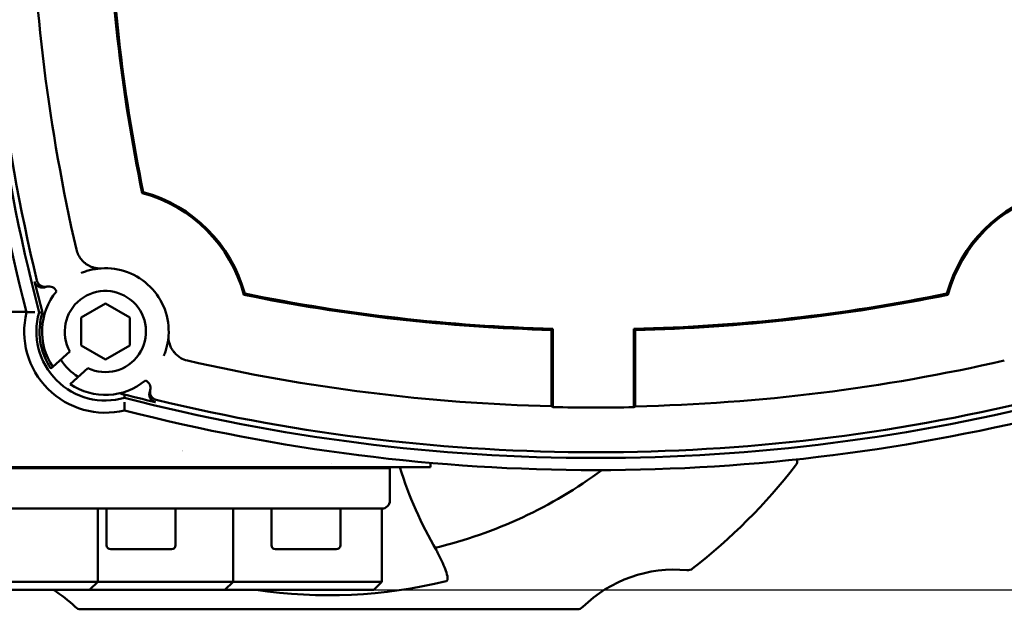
# Model space of a CAD drawing. Header units: millimetres. Extents: x 0 to 1680, y 0 to 1188.
# Tile 24 of 29: x 1209 to 1331, y 680 to 753. Entities that reach past the tile are written whole.
import ezdxf

# ---------------------------------------------------------------- set-up
doc = ezdxf.new("R2010")
doc.units = ezdxf.units.MM
doc.header["$LTSCALE"] = 4
for name, color, linetype, lineweight in [('Видимый контур (ГОСТ)', 7, 'Continuous', 50), ('Линия резьбы (ГОСТ)', 7, 'Continuous', 25), ('Размер (ГОСТ)', 7, 'Continuous', 25)]:
    doc.layers.add(name, color=color, linetype=linetype, lineweight=lineweight)
doc.styles.add('Обычный текст (ГОСТ)', font='GOST Common Italic.ttf')
doc.dimstyles.new('Обычный (ГОСТ)', dxfattribs={"dimscale": 4, "dimtxt": 3.5, "dimasz": 3.5, "dimexe": 1, "dimexo": 0, "dimgap": 0.5, "dimtad": 1, "dimtxsty": 'Обычный текст (ГОСТ)', "dimblk": 'Filled-1', "dimcen": 0.09, "dimdle": 15, "dimclrd": 256, "dimclre": 256, "dimclrt": 256, "dimazin": 2, "dimtfac": 0.714286, "dimtdec": 3, "dimtmove": 0, "dimatfit": 3, "dimfxl": 1, "dimtolj": 1, "dimlwd": 25, "dimlwe": 25, "dimarcsym": 0})

# ---------------------------------------------------------------- blocks, each defined once
blk = doc.blocks.new('Filled-1')
at = {"color": 0}
for p, q in [((0, 0), (-1, 0.1429)), ((-1, 0.1429), (-1, -0.1429)), ((-1, 0), (0, 0)), ((-1, -0.1429), (0, 0))]:
    blk.add_line(p, q, dxfattribs=at)
at = {"color": 0, "flags": 128}
blk.add_lwpolyline([(-1, -0.1429), (0, 0), (-1, 0.1429), (-1, -0.1429)], dxfattribs=at)
at = {"color": 0}
blk.add_solid([(-1, -0.1429), (0, 0), (-1, 0.1429), (-1, -0.1429)], dxfattribs=at)
blk = doc.blocks.new('*D13')
at = {"layer": 'Defpoints', "color": 0, "linetype": 'Continuous', "transparency": 16777216}
for p in [(1221.99, 952.63), (1217.93, 682.63), (1447.12, 682.63)]:
    blk.add_point(p, dxfattribs=at)
at = {"layer": 'Размер (ГОСТ)', "linetype": 'Continuous', "lineweight": 25, "transparency": 16777216}
for p, q in [((1221.99, 952.63), (1451.12, 952.63)), ((1447.12, 938.63), (1447.12, 696.63)), ((1217.93, 682.63), (1451.12, 682.63))]:
    blk.add_line(p, q, dxfattribs=at)
at = {"layer": 'Размер (ГОСТ)', "linetype": 'Continuous', "lineweight": 25, "transparency": 16777216, "xscale": 14, "yscale": 14, "zscale": 14}
for p, rotation in [((1447.12, 952.63), 90), ((1447.12, 682.63), 270)]:
    blk.add_blockref('Filled-1', p, dxfattribs=dict(at, rotation=rotation))
at = {"layer": 'Размер (ГОСТ)', "linetype": 'Continuous', "lineweight": 25, "transparency": 16777216, "insert": (1430.94, 802.76), "char_height": 14, "attachment_point": 1, "rotation": 90, "style": 'Обычный текст (ГОСТ)'}
blk.add_mtext('\\A1;270', dxfattribs=at)

msp = doc.modelspace()

# ---------------------------------------------------------------- linework, layer by layer
at = {"layer": 'Видимый контур (ГОСТ)'}
for p, q in [((1216.88, 716.181), (1219.88, 717.913)), ((1219.88, 717.913), (1222.88, 716.181)), ((1210.15, 716.876), (1176.123, 716.876)), ((1216.88, 712.717), (1216.88, 716.181)), ((1222.88, 716.181), (1222.88, 712.717)), ((1274.833, 714.645), (1274.833, 705.906)), ((1274.99, 714.799), (1274.99, 705.145)), ((1284.99, 705.131), (1284.99, 714.784)), ((1285.148, 705.891), (1285.148, 714.63)), ((1219.88, 710.985), (1216.88, 712.717)), ((1222.88, 712.717), (1219.88, 710.985)), ((1213.408, 710.091), (1215.52, 712.001)), ((1213.18, 709.884), (1213.154, 709.862)), ((1213.408, 710.091), (1213.18, 709.884)), ((1217.716, 709.941), (1215.535, 707.969)), ((1164.934, 697.629), (1254.934, 697.629)), ((1233.009, 697.729), (1199.427, 697.729)), ((1222.032, 697.629), (1222.032, 697.729)), ((1226.785, 697.629), (1226.785, 697.729)), ((1227.279, 697.729), (1227.279, 697.629)), ((1244.387, 697.629), (1244.387, 697.729)), ((1247.08, 697.629), (1247.08, 697.729)), ((1247.632, 697.729), (1247.631, 697.729)), ((1248.506, 697.629), (1248.506, 697.729)), ((1254.934, 693.629), (1254.934, 697.629)), ((1259.934, 697.729), (1257.851, 697.729)), ((1259.934, 697.729), (1259.934, 698.271)), ((1209.934, 692.629), (1165.934, 692.629)), ((1253.934, 692.629), (1209.934, 692.629)), ((1218.934, 692.629), (1218.934, 683.629)), ((1220.035, 688.129), (1220.035, 692.629)), ((1228.535, 688.129), (1228.535, 692.629)), ((1235.612, 692.629), (1235.612, 683.629)), ((1240.33, 688.129), (1240.33, 692.629)), ((1248.83, 688.129), (1248.83, 692.629)), ((1253.934, 692.629), (1253.934, 683.629)), ((1228.035, 687.629), (1220.535, 687.629)), ((1248.33, 687.629), (1240.83, 687.629)), ((1200.934, 683.629), (1218.934, 683.629)), ((1218.934, 683.629), (1217.934, 682.629)), ((1223.483, 683.629), (1218.934, 683.629)), ((1223.483, 683.629), (1235.612, 683.629)), ((1234.612, 682.629), (1235.612, 683.629)), ((1237.034, 683.629), (1235.612, 683.629)), ((1244.934, 683.629), (1237.034, 683.629)), ((1244.934, 683.629), (1253.934, 683.629)), ((1252.934, 682.629), (1253.934, 683.629)), ((1217.934, 682.629), (1201.934, 682.629)), ((1217.934, 682.629), (1223.999, 682.629)), ((1234.612, 682.629), (1223.999, 682.629)), ((1234.612, 682.629), (1237.034, 682.629)), ((1237.034, 682.629), (1244.934, 682.629)), ((1252.934, 682.629), (1244.934, 682.629)), ((1216.863, 680.229), (1278.006, 680.229))]:
    msp.add_line(p, q, dxfattribs=at)
for centre, radius, start, end in [((1435.621, 774.878), 232.812, 165.55894, 194.44106), ((1435.621, 774.878), 231.313, 165.4619, 194.5381), ((1435.621, 774.878), 230.614, 166.41796, 193.58204), ((1435.621, 774.878), 225.012, 181.30999, 192.92192), ((1435.621, 774.878), 215.614, 181.37057, 191.606), ((1435.621, 774.878), 215.457, 181.32975, 191.58021), ((1219.88, 714.449), 17.644, 14.89473, 75.10527), ((1219.88, 714.449), 17.802, 15.20837, 74.79163), ((1340.738, 714.449), 17.802, 105.20837, 164.79163), ((1340.738, 714.449), 17.644, 104.89473, 165.10527), ((1219.88, 714.449), 7.802, 356.05023, 93.94977), ((1435.621, 774.878), 230.92, 193.58862, 194.56518), ((1219.88, 714.449), 7.802, 140.69555, 213.955), ((1212.916, 719.016), 1, 21.99796, 104.08834), ((1219.88, 714.449), 5, 244.35456, 209.31692), ((1280.309, 930.19), 215.614, 258.394, 268.54483), ((1280.309, 930.19), 215.457, 258.41979, 268.58559), ((1280.309, 930.19), 215.457, 271.24509, 281.58021), ((1280.309, 930.19), 215.614, 271.28597, 281.606), ((1219.88, 714.449), 10, 166.295, 283.705), ((1219.88, 714.449), 8.5, 163.85219, 286.14781), ((1219.88, 714.449), 8.107, 163.09837, 214.26471), ((1219.88, 714.449), 6.5, 212.30526, 239.04235), ((1280.309, 930.19), 225.012, 257.07808, 268.60894), ((1280.309, 930.19), 225.012, 271.22893, 282.92192), ((1219.88, 714.449), 7.802, 236.15491, 309.30445), ((1224.447, 707.485), 1, 345.91166, 68.00204), ((1280.309, 930.19), 230.92, 255.28146, 256.41138), ((1280.309, 930.19), 231.313, 255.4619, 284.5381), ((1280.309, 930.19), 230.614, 256.41796, 283.58204), ((1280.309, 930.19), 225.108, 268.64624, 271.19171), ((1280.309, 930.19), 232.812, 255.55894, 284.44106), ((1247.434, 802.176), 103.946, 260.01258, 260.01261), ((1321.047, 700.229), 16, 185.47196, 185.68202), ((1247.434, 802.176), 103.946, 270.19647, 270.19698), ((1247.434, 742.729), 72.879, 307.9294, 322.0706), ((1304.13, 698.546), 1, 322.0706, 5.68202), ((1247.434, 742.729), 56.447, 283.38801, 306.54179), ((1253.934, 693.629), 1, 270, 0), ((1220.535, 688.129), 0.5, 180, 270), ((1228.035, 688.129), 0.5, 270, 0), ((1240.83, 688.129), 0.5, 180, 270), ((1248.33, 688.129), 0.5, 270, 0), ((1289.934, 669.117), 16, 84.31798, 134.56295), ((1291.618, 686.034), 1, 264.31798, 307.9294), ((1247.434, 742.729), 60.775, 261.45138, 283.74795), ((1204.934, 669.117), 16, 45.43705, 57.61947), ((1216.863, 681.229), 1, 225.43705, 270), ((1278.006, 681.229), 1, 270, 314.56295)]:
    msp.add_arc(centre, radius, start, end, dxfattribs=at)
for centre, major_axis, ratio, start_param, end_param in [((1972.892, -2425.007), (-760.212, 3144.995), 0.0174578, 0.0001432, 0.002848), ((-1919.576, 1467.461), (3144.995, -760.212), 0.0174578, 6.2803373, 6.2830421), ((1554.329, 930.19), (-411.239, 0), 0.7456588, 0.8235644, 0.8240421), ((1006.797, 930.19), (410.476, 0), 0.7456588, 5.4570649, 5.4575426)]:
    msp.add_ellipse(centre, major_axis=major_axis, ratio=ratio, start_param=start_param, end_param=end_param, dxfattribs=at)
for points in [[(1224.55, 731.627), (1224.505, 731.585), (1224.46, 731.543), (1224.415, 731.5)], [(1237.058, 719.119), (1237.016, 719.074), (1236.973, 719.029), (1236.931, 718.984)], [(1323.559, 719.119), (1323.601, 719.074), (1323.644, 719.029), (1323.686, 718.984)], [(1211.715, 716.813), (1211.849, 716.811), (1211.986, 716.809), (1212.123, 716.806)], [(1222.244, 706.284), (1222.242, 706.407), (1222.24, 706.532), (1222.237, 706.657)], [(1260.676, 687.524), (1258.777, 690.735), (1257.259, 694.168), (1256.166, 697.729)]]:
    msp.add_open_spline(points, degree=3, dxfattribs=at)
for points, knots in [([(1217.317, 722.929), (1217.185, 723.039), (1217.057, 723.164), (1216.785, 723.487), (1216.654, 723.685), (1216.437, 724.114), (1216.36, 724.33), (1216.307, 724.56)], [0.09812798, 0.09812798, 0.09812798, 0.09812798, 0.14104817, 0.14104817, 0.19592579, 0.19592579, 0.25275829, 0.25275829, 0.25275829, 0.25275829]), ([(1217.353, 722.991), (1217.352, 722.989), (1217.35, 722.987), (1217.339, 722.966), (1217.328, 722.948), (1217.317, 722.929)], [-0.0006493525, -0.0006493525, -0.0006493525, -0.0006493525, 0, 0, 0.0064482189, 0.0064482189, 0.0064482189, 0.0064482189]), ([(1216.901, 721.659), (1217.08, 721.733), (1217.261, 721.8), (1217.657, 721.93), (1217.873, 721.991), (1218.092, 722.043), (1218.32, 722.096), (1218.55, 722.14), (1218.967, 722.199), (1219.154, 722.219), (1219.342, 722.232)], [-10.5109869, -10.5109869, -10.5109869, -10.5109869, -8.2393944, -8.2393944, -5.5673242, -5.5673242, -5.5673242, -2.7836621, -2.7836621, -0.5648749, -0.5648749, -0.5648749, -0.5648749]), ([(1218.71, 722.271), (1218.707, 722.272), (1218.701, 722.273), (1218.68, 722.277), (1218.662, 722.281), (1218.603, 722.293), (1218.554, 722.304), (1218.406, 722.342), (1218.275, 722.381), (1217.941, 722.516), (1217.731, 722.625), (1217.454, 722.819), (1217.383, 722.874), (1217.317, 722.929)], [0.00001882, 0.00001882, 0.00001882, 0.00001882, 0.00710995, 0.00710995, 0.01885826, 0.01885826, 0.04027376, 0.04027376, 0.08275616, 0.08275616, 0.13813841, 0.13813841, 0.15864681, 0.15864681, 0.15864681, 0.15864681]), ([(1219.342, 722.232), (1219.327, 722.231), (1219.312, 722.23), (1219.28, 722.228), (1219.264, 722.227), (1219.222, 722.226), (1219.198, 722.225), (1219.128, 722.225), (1219.085, 722.226), (1218.91, 722.233), (1218.798, 722.251), (1218.71, 722.271)], [0, 0, 0, 0, 0.00455786, 0.00455786, 0.0103664, 0.0103664, 0.02110275, 0.02110275, 0.04882124, 0.04882124, 0.15780928, 0.15780928, 0.15780928, 0.15780928]), ([(1212.527, 719.937), (1212.486, 719.92), (1212.445, 719.906), (1212.402, 719.894), (1212.359, 719.883), (1212.316, 719.874), (1212.272, 719.868), (1212.231, 719.862), (1212.189, 719.859), (1212.148, 719.859), (1212.112, 719.859), (1212.077, 719.86), (1212.043, 719.863), (1211.998, 719.868), (1211.955, 719.875), (1211.912, 719.885), (1211.869, 719.895), (1211.826, 719.908), (1211.785, 719.923), (1211.779, 719.926), (1211.773, 719.928), (1211.767, 719.93), (1211.725, 719.947), (1211.685, 719.966), (1211.647, 719.988), (1211.624, 720), (1211.602, 720.014), (1211.581, 720.028), (1211.544, 720.053), (1211.509, 720.08), (1211.475, 720.11), (1211.464, 720.12), (1211.453, 720.13), (1211.442, 720.141), (1211.411, 720.172), (1211.381, 720.205), (1211.353, 720.239), (1211.326, 720.274), (1211.301, 720.311), (1211.278, 720.349), (1211.275, 720.354), (1211.273, 720.358), (1211.27, 720.363), (1211.248, 720.401), (1211.228, 720.441), (1211.211, 720.483), (1211.195, 720.523), (1211.181, 720.564), (1211.17, 720.607), (1211.168, 720.612), (1211.167, 720.618), (1211.165, 720.623)], [0, 0, 0, 0, 0.01322701, 0.01322701, 0.01322701, 0.02659704, 0.02659704, 0.02659704, 0.03911789, 0.03911789, 0.03911789, 0.04966352, 0.04966352, 0.04966352, 0.06300213, 0.06300213, 0.06300213, 0.07631761, 0.07631761, 0.07631761, 0.07822334, 0.07822334, 0.07822334, 0.09159665, 0.09159665, 0.09159665, 0.0993611, 0.0993611, 0.0993611, 0.11277345, 0.11277345, 0.11277345, 0.11730206, 0.11730206, 0.11730206, 0.13064071, 0.13064071, 0.13064071, 0.14401556, 0.14401556, 0.14401556, 0.14555298, 0.14555298, 0.14555298, 0.1589521, 0.1589521, 0.1589521, 0.17208228, 0.17208228, 0.17208228, 0.1738043, 0.1738043, 0.1738043, 0.1738043]), ([(1212.672, 719.986), (1212.629, 719.975), (1212.586, 719.967), (1212.542, 719.962), (1212.498, 719.957), (1212.454, 719.955), (1212.41, 719.956), (1212.368, 719.957), (1212.327, 719.96), (1212.285, 719.966), (1212.265, 719.969), (1212.245, 719.973), (1212.225, 719.977), (1212.182, 719.986), (1212.139, 719.998), (1212.097, 720.013), (1212.056, 720.027), (1212.015, 720.045), (1211.975, 720.065), (1211.957, 720.074), (1211.938, 720.084), (1211.92, 720.095), (1211.885, 720.116), (1211.851, 720.139), (1211.818, 720.164), (1211.783, 720.191), (1211.75, 720.221), (1211.718, 720.252), (1211.687, 720.284), (1211.658, 720.317), (1211.632, 720.353), (1211.605, 720.388), (1211.58, 720.426), (1211.558, 720.464), (1211.546, 720.485), (1211.535, 720.506), (1211.525, 720.528), (1211.506, 720.568), (1211.49, 720.609), (1211.476, 720.651), (1211.468, 720.674), (1211.462, 720.697), (1211.456, 720.721)], [0, 0, 0, 0, 0.01323957, 0.01323957, 0.01323957, 0.02659687, 0.02659687, 0.02659687, 0.03911702, 0.03911702, 0.03911702, 0.04526964, 0.04526964, 0.04526964, 0.05858958, 0.05858958, 0.05858958, 0.07189878, 0.07189878, 0.07189878, 0.07822178, 0.07822178, 0.07822178, 0.09056101, 0.09056101, 0.09056101, 0.10396742, 0.10396742, 0.10396742, 0.11730025, 0.11730025, 0.11730025, 0.13067842, 0.13067842, 0.13067842, 0.13785858, 0.13785858, 0.13785858, 0.15113182, 0.15113182, 0.15113182, 0.15841694, 0.15841694, 0.15841694, 0.15841694]), ([(1211.197, 716.818), (1211.123, 716.819), (1211.05, 716.819), (1210.977, 716.819), (1210.907, 716.819), (1210.838, 716.82), (1210.772, 716.82), (1210.65, 716.82), (1210.54, 716.82), (1210.447, 716.819), (1210.357, 716.819), (1210.286, 716.819), (1210.237, 716.818), (1210.189, 716.818), (1210.164, 716.818), (1210.164, 716.818)], [-0.31990975, -0.31990975, -0.31990975, -0.31990975, -0.29774915, -0.29774915, -0.29774915, -0.27613227, -0.27613227, -0.27613227, -0.23631761, -0.23631761, -0.23631761, -0.19772722, -0.19772722, -0.19772722, -0.15971948, -0.15971948, -0.15971948, -0.15971948]), ([(1227.663, 713.911), (1227.65, 713.721), (1227.63, 713.532), (1227.569, 713.111), (1227.525, 712.879), (1227.471, 712.649), (1227.42, 712.433), (1227.359, 712.218), (1227.23, 711.826), (1227.163, 711.647), (1227.09, 711.47)], [-10.3465897, -10.3465897, -10.3465897, -10.3465897, -8.1040625, -8.1040625, -5.2965281, -5.2965281, -5.2965281, -2.6482641, -2.6482641, -0.4004777, -0.4004777, -0.4004777, -0.4004777]), ([(1227.702, 713.279), (1227.685, 713.352), (1227.668, 713.452), (1227.657, 713.624), (1227.656, 713.679), (1227.656, 713.765), (1227.657, 713.794), (1227.659, 713.838), (1227.659, 713.853), (1227.661, 713.882), (1227.662, 713.897), (1227.663, 713.911)], [0.00051203, 0.00051203, 0.00051203, 0.00051203, 0.15733961, 0.15733961, 0.21521212, 0.21521212, 0.23780105, 0.23780105, 0.24706117, 0.24706117, 0.25539911, 0.25539911, 0.25539911, 0.25539911]), ([(1228.36, 711.886), (1228.266, 711.999), (1228.181, 712.117), (1228.001, 712.405), (1227.916, 712.58), (1227.818, 712.835), (1227.788, 712.927), (1227.751, 713.057), (1227.74, 713.104), (1227.724, 713.17), (1227.719, 713.193), (1227.713, 713.226), (1227.71, 713.237), (1227.705, 713.263), (1227.703, 713.274), (1227.702, 713.279)], [0.16511911, 0.16511911, 0.16511911, 0.16511911, 0.20901859, 0.20901859, 0.27090721, 0.27090721, 0.30571158, 0.30571158, 0.32545697, 0.32545697, 0.33708869, 0.33708869, 0.34423327, 0.34423327, 0.35560519, 0.35560519, 0.35560519, 0.35560519]), ([(1228.421, 711.922), (1228.42, 711.921), (1228.418, 711.92), (1228.397, 711.908), (1228.379, 711.897), (1228.36, 711.886)], [-0.0006503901, -0.0006503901, -0.0006503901, -0.0006503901, 0, 0, 0.006447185, 0.006447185, 0.006447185, 0.006447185]), ([(1229.991, 710.876), (1229.655, 710.954), (1229.387, 711.078), (1228.89, 711.36), (1228.617, 711.587), (1228.38, 711.862), (1228.37, 711.874), (1228.36, 711.886)], [0, 0, 0, 0, 0.10333493, 0.10333493, 0.2698472, 0.2698472, 0.2772833, 0.2772833, 0.2772833, 0.2772833]), ([(1226.152, 706.025), (1226.109, 706.036), (1226.067, 706.049), (1226.027, 706.065), (1225.985, 706.081), (1225.945, 706.1), (1225.906, 706.121), (1225.87, 706.141), (1225.835, 706.163), (1225.801, 706.188), (1225.765, 706.214), (1225.73, 706.242), (1225.698, 706.273), (1225.666, 706.303), (1225.636, 706.336), (1225.608, 706.37), (1225.604, 706.376), (1225.599, 706.381), (1225.595, 706.387), (1225.574, 706.414), (1225.555, 706.442), (1225.537, 706.47), (1225.514, 706.508), (1225.493, 706.547), (1225.475, 706.587), (1225.457, 706.628), (1225.441, 706.669), (1225.429, 706.712), (1225.421, 706.739), (1225.414, 706.766), (1225.408, 706.794), (1225.405, 706.807), (1225.403, 706.82), (1225.401, 706.833), (1225.393, 706.876), (1225.389, 706.921), (1225.387, 706.965), (1225.387, 706.989), (1225.387, 707.014), (1225.388, 707.038), (1225.389, 707.082), (1225.394, 707.126), (1225.402, 707.17), (1225.406, 707.194), (1225.411, 707.218), (1225.417, 707.241)], [0, 0, 0, 0, 0.01315073, 0.01315073, 0.01315073, 0.02657039, 0.02657039, 0.02657039, 0.03904101, 0.03904101, 0.03904101, 0.05243859, 0.05243859, 0.05243859, 0.06575093, 0.06575093, 0.06575093, 0.06794925, 0.06794925, 0.06794925, 0.07809104, 0.07809104, 0.07809104, 0.09136373, 0.09136373, 0.09136373, 0.1047024, 0.1047024, 0.1047024, 0.11323539, 0.11323539, 0.11323539, 0.11716361, 0.11716361, 0.11716361, 0.13049835, 0.13049835, 0.13049835, 0.13778965, 0.13778965, 0.13778965, 0.15109884, 0.15109884, 0.15109884, 0.15841303, 0.15841303, 0.15841303, 0.15841303]), ([(1221.62, 706.844), (1221.793, 706.796), (1221.927, 706.758), (1222.093, 706.708), (1222.152, 706.69), (1222.219, 706.667), (1222.236, 706.66), (1222.237, 706.657), (1222.237, 706.657), (1222.237, 706.657)], [0.721306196, 0.721306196, 0.721306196, 0.721306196, 0.762128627, 0.762128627, 0.789782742, 0.789782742, 0.809787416, 0.809787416, 0.810787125, 0.810787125, 0.810787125, 0.810787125]), ([(1226.054, 705.735), (1226.012, 705.745), (1225.97, 705.758), (1225.93, 705.774), (1225.888, 705.79), (1225.848, 705.809), (1225.809, 705.831), (1225.772, 705.851), (1225.737, 705.873), (1225.704, 705.897), (1225.667, 705.924), (1225.633, 705.952), (1225.601, 705.983), (1225.569, 706.013), (1225.539, 706.045), (1225.511, 706.08), (1225.493, 706.102), (1225.475, 706.126), (1225.459, 706.15), (1225.452, 706.16), (1225.446, 706.17), (1225.44, 706.18), (1225.417, 706.217), (1225.396, 706.256), (1225.378, 706.296), (1225.36, 706.336), (1225.344, 706.378), (1225.332, 706.421), (1225.32, 706.46), (1225.31, 706.501), (1225.303, 706.542), (1225.3, 706.565), (1225.296, 706.588), (1225.294, 706.612), (1225.29, 706.656), (1225.289, 706.7), (1225.29, 706.745), (1225.291, 706.771), (1225.293, 706.797), (1225.297, 706.824), (1225.302, 706.868), (1225.31, 706.911), (1225.321, 706.954), (1225.332, 706.997), (1225.345, 707.039), (1225.362, 707.08), (1225.364, 707.085), (1225.366, 707.091), (1225.368, 707.096)], [0, 0, 0, 0, 0.01312312, 0.01312312, 0.01312312, 0.02655601, 0.02655601, 0.02655601, 0.0390419, 0.0390419, 0.0390419, 0.05245911, 0.05245911, 0.05245911, 0.06573805, 0.06573805, 0.06573805, 0.07453662, 0.07453662, 0.07453662, 0.07808554, 0.07808554, 0.07808554, 0.09130446, 0.09130446, 0.09130446, 0.10466337, 0.10466337, 0.10466337, 0.11714859, 0.11714859, 0.11714859, 0.12419585, 0.12419585, 0.12419585, 0.13754727, 0.13754727, 0.13754727, 0.14547648, 0.14547648, 0.14547648, 0.1588304, 0.1588304, 0.1588304, 0.17205676, 0.17205676, 0.17205676, 0.17380017, 0.17380017, 0.17380017, 0.17380017]), ([(1222.249, 705.766), (1222.249, 705.692), (1222.25, 705.619), (1222.25, 705.546), (1222.25, 705.476), (1222.251, 705.407), (1222.251, 705.341), (1222.251, 705.219), (1222.251, 705.109), (1222.25, 705.016), (1222.25, 704.926), (1222.25, 704.855), (1222.249, 704.806), (1222.249, 704.758), (1222.249, 704.734), (1222.249, 704.734)], [-0.31991784, -0.31991784, -0.31991784, -0.31991784, -0.29776324, -0.29776324, -0.29776324, -0.27614568, -0.27614568, -0.27614568, -0.23632802, -0.23632802, -0.23632802, -0.19773567, -0.19773567, -0.19773567, -0.15972751, -0.15972751, -0.15972751, -0.15972751]), ([(1274.846, 705.245), (1274.842, 705.327), (1274.839, 705.428), (1274.835, 705.637), (1274.833, 705.783), (1274.833, 705.906)], [0.080342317, 0.080342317, 0.080342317, 0.080342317, 0.111253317, 0.111253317, 0.148278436, 0.148278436, 0.148278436, 0.148278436]), ([(1285.148, 705.891), (1285.148, 705.768), (1285.146, 705.623), (1285.141, 705.414), (1285.138, 705.312), (1285.134, 705.23)], [0.444592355, 0.444592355, 0.444592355, 0.444592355, 0.481613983, 0.481613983, 0.512521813, 0.512521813, 0.512521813, 0.512521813]), ([(1233.009, 697.729), (1234.718, 697.729), (1236.235, 697.729), (1239.332, 697.729), (1240.891, 697.729), (1242.351, 697.73)], [-1.0691084, -1.0691084, -1.0691084, -1.0691084, -0.5242951, -0.5242951, -0.0000057, -0.0000057, -0.0000057, -0.0000057]), ([(1242.352, 697.73), (1243.346, 697.729), (1244.295, 697.729), (1246.082, 697.729), (1246.886, 697.729), (1247.631, 697.73)], [-0.71669486, -0.71669486, -0.71669486, -0.71669486, -0.35835356, -0.35835356, -0.00000443, -0.00000443, -0.00000443, -0.00000443]), ([(1247.631, 697.73), (1249.944, 697.729), (1251.96, 697.729), (1255.313, 697.729), (1256.769, 697.729), (1257.851, 697.729)], [-2.2504991, -2.2504991, -2.2504991, -2.2504991, -1.1370123, -1.1370123, 0, 0, 0, 0]), ([(1260.676, 687.524), (1260.682, 687.513), (1260.688, 687.503), (1260.735, 687.417), (1260.771, 687.329), (1260.852, 687.13), (1260.899, 687.015), (1260.958, 686.897)], [-0.080953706, -0.080953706, -0.080953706, -0.080953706, -0.075780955, -0.075780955, -0.03979621, -0.03979621, -0.000221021, -0.000221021, -0.000221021, -0.000221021]), ([(1260.958, 686.897), (1261.294, 686.228), (1261.619, 685.536), (1261.919, 684.72), (1262.037, 684.356), (1262.054, 684.001), (1262.05, 683.917), (1262.017, 683.815), (1262.002, 683.784), (1261.967, 683.743), (1261.952, 683.729), (1261.917, 683.708), (1261.898, 683.7), (1261.878, 683.695)], [-0.27857671, -0.27857671, -0.27857671, -0.27857671, -0.1210477, -0.1210477, -0.04448238, -0.04448238, -0.02253281, -0.02253281, -0.01231479, -0.01231479, -0.00620996, -0.00620996, 0, 0, 0, 0])]:
    msp.add_open_spline(points, degree=3, knots=knots, dxfattribs=at)
for points, weights in [([(1274.99, 714.799), (1274.912, 714.722), (1274.833, 714.645)], [0.999999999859, 0.999999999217, 0.999999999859]), ([(1284.99, 714.784), (1285.069, 714.707), (1285.148, 714.63)], [0.99999999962, 0.999999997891, 0.99999999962])]:
    msp.add_rational_spline(points, weights, degree=2, dxfattribs=at)
at = {"layer": 'Линия резьбы (ГОСТ)'}
for p, q in [((1222.264, 697.729), (1222.264, 697.629)), ((1226.307, 697.629), (1226.307, 697.729)), ((1246.601, 697.629), (1246.601, 697.729))]:
    msp.add_line(p, q, dxfattribs=at)

# ---------------------------------------------------------------- dimensions: what is measured, and where the dimension line sits
at = {"layer": 'Размер (ГОСТ)', "linetype": 'Continuous', "lineweight": 25}
dim = msp.add_linear_dim(base=(1447.122, 682.629), p1=(1221.989, 952.629), p2=(1217.934, 682.629), angle=270, dimstyle='Обычный (ГОСТ)', override={"dimgap": 0.5, "dimdec": 2, "dimtol": 0, "dimlim": 0, "dimtp": 0, "dimtm": 0, "dimtdec": 3, "dimtofl": 0, "dimatfit": 1}, dxfattribs=at)
dim.commit()
dim.dimension.update_dxf_attribs({"geometry": '*D13', "text_midpoint": (1447.122, 817.629), "dimtype": 160})

doc.saveas('drawing.dxf')
